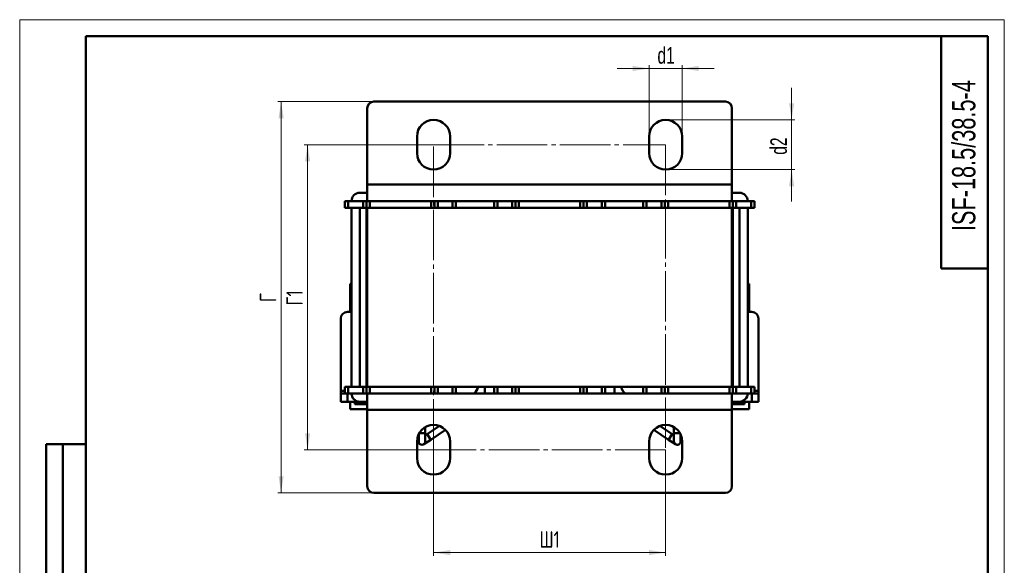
# Model space of a CAD drawing. Header units: millimetres. Extents: x 0 to 297, y 0 to 420.
# Tile 2 of 2: x 0 to 297, y 255 to 420. Entities that reach past the tile are written whole.
import ezdxf

# ---------------------------------------------------------------- set-up
doc = ezdxf.new("R2010")
doc.units = ezdxf.units.MM
doc.linetypes.add('SLD-Осевая', pattern=[19.05, 15.24, -1.27, 1.27, -1.27])
doc.linetypes.add('SLD-Сплошная', pattern=[0])
doc.styles.add('SLDTEXTSTYLE0', font='TXT', dxfattribs={"width": 0.7})
doc.styles.add('SLDTEXTSTYLE1', font='TXT', dxfattribs={"width": 0.7, "bigfont": 'bigfont'})
doc.dimstyles.new('SLDDIMSTYLE0', dxfattribs={"dimtxt": 5, "dimasz": 5, "dimexe": 0, "dimexo": 0.0625, "dimgap": 1.25, "dimtad": 2, "dimdec": 1, "dimrnd": 1e-09, "dimzin": 12, "dimdsep": 46, "dimtxsty": 'SLDTEXTSTYLE0', "dimsah": 1, "dimcen": 0.09, "dimadec": 0, "dimazin": 3, "dimtfac": 1, "dimtdec": 3, "dimtofl": 0, "dimtmove": 0, "dimatfit": 3, "dimfxl": 1, "dimfrac": 2, "dimtolj": 1, "dimtzin": 12, "dimarcsym": 0})
doc.dimstyles.new('SLDDIMSTYLE1', dxfattribs={"dimtxt": 5, "dimasz": 5, "dimexe": 0, "dimexo": 0.0625, "dimgap": 1.25, "dimtad": 2, "dimdec": 1, "dimrnd": 1e-09, "dimzin": 12, "dimdsep": 46, "dimtxsty": 'SLDTEXTSTYLE0', "dimsah": 1, "dimcen": 0.09, "dimadec": 0, "dimazin": 3, "dimtfac": 1, "dimtdec": 3, "dimtmove": 0, "dimatfit": 0, "dimfxl": 1, "dimfrac": 2, "dimtolj": 1, "dimtzin": 12, "dimarcsym": 0})

# ---------------------------------------------------------------- blocks, each defined once
blk = doc.blocks.new('_D_2')
at = {"color": 7, "linetype": 'SLD-Сплошная', "lineweight": 0}
for p, q in [((124.85, 290.28), (124.85, 258.29)), ((194.85, 290.28), (194.85, 258.29)), ((194.85, 259.29), (124.85, 259.29))]:
    blk.add_line(p, q, dxfattribs=at)
at = {"color": 7, "linetype": 'SLD-Сплошная', "lineweight": 18}
for points in [[(124.85, 259.29), (129.85, 258.52), (129.85, 260.06)], [(194.85, 259.29), (189.85, 260.06), (189.85, 258.52)]]:
    blk.add_solid(points, dxfattribs=at)
at = {"color": 7, "linetype": 'SLD-Сплошная', "lineweight": 18, "insert": (156.83, 265.74), "char_height": 5, "attachment_point": 1, "style": 'SLDTEXTSTYLE1'}
blk.add_mtext('Ш1', dxfattribs=at)
blk = doc.blocks.new('_D_3')
at = {"color": 7, "linetype": 'SLD-Сплошная', "lineweight": 0}
for p, q in [((124.84, 382.29), (85.85, 382.29)), ((86.85, 290.29), (86.85, 382.29)), ((124.84, 290.29), (85.85, 290.29))]:
    blk.add_line(p, q, dxfattribs=at)
at = {"color": 7, "linetype": 'SLD-Сплошная', "lineweight": 18}
for points in [[(86.85, 382.29), (86.08, 377.29), (87.62, 377.29)], [(86.85, 290.29), (87.62, 295.29), (86.08, 295.29)]]:
    blk.add_solid(points, dxfattribs=at)
at = {"color": 7, "linetype": 'SLD-Сплошная', "lineweight": 18, "insert": (80.41, 333.81), "char_height": 5, "attachment_point": 1, "rotation": 90, "style": 'SLDTEXTSTYLE1'}
blk.add_mtext('Г1', dxfattribs=at)
blk = doc.blocks.new('_D_4')
at = {"color": 7, "linetype": 'SLD-Сплошная', "lineweight": 0}
for p, q in [((106.84, 395.29), (77.85, 395.29)), ((78.85, 277.29), (78.85, 395.29)), ((106.84, 277.29), (77.85, 277.29))]:
    blk.add_line(p, q, dxfattribs=at)
at = {"color": 7, "linetype": 'SLD-Сплошная', "lineweight": 18}
for points in [[(78.85, 395.29), (78.08, 390.29), (79.62, 390.29)], [(78.85, 277.29), (79.62, 282.29), (78.08, 282.29)]]:
    blk.add_solid(points, dxfattribs=at)
at = {"color": 7, "linetype": 'SLD-Сплошная', "lineweight": 18, "insert": (72.41, 334.87), "char_height": 5, "attachment_point": 1, "rotation": 90, "style": 'SLDTEXTSTYLE1'}
blk.add_mtext('Г', dxfattribs=at)
blk = doc.blocks.new('_D_5')
at = {"color": 7, "linetype": 'SLD-Сплошная', "lineweight": 0}
for p, q in [((189.85, 405.29), (180.24, 405.29)), ((189.85, 384.8), (189.85, 406.29)), ((189.85, 405.29), (199.85, 405.29)), ((199.85, 384.8), (199.85, 406.29)), ((199.85, 405.29), (209.47, 405.29))]:
    blk.add_line(p, q, dxfattribs=at)
at = {"color": 7, "linetype": 'SLD-Сплошная', "lineweight": 18}
for points in [[(189.85, 405.29), (184.85, 406.06), (184.85, 404.52)], [(199.85, 405.29), (204.85, 404.52), (204.85, 406.06)]]:
    blk.add_solid(points, dxfattribs=at)
at = {"color": 7, "linetype": 'SLD-Сплошная', "lineweight": 18, "insert": (192.37, 411.74), "char_height": 5, "attachment_point": 1, "style": 'SLDTEXTSTYLE0'}
blk.add_mtext('d1', dxfattribs=at)
blk = doc.blocks.new('_D_6')
at = {"color": 7, "linetype": 'SLD-Сплошная', "lineweight": 0}
for p, q in [((232.85, 389.79), (232.85, 399.41)), ((194.86, 389.79), (233.85, 389.79)), ((232.85, 389.79), (232.85, 374.79)), ((194.86, 374.79), (233.85, 374.79)), ((232.85, 374.79), (232.85, 365.18))]:
    blk.add_line(p, q, dxfattribs=at)
at = {"color": 7, "linetype": 'SLD-Сплошная', "lineweight": 18}
for points in [[(232.85, 389.79), (233.62, 394.79), (232.08, 394.79)], [(232.85, 374.79), (232.08, 369.79), (233.62, 369.79)]]:
    blk.add_solid(points, dxfattribs=at)
at = {"color": 7, "linetype": 'SLD-Сплошная', "lineweight": 18, "insert": (226.41, 379.27), "char_height": 5, "attachment_point": 1, "rotation": 90, "style": 'SLDTEXTSTYLE0'}
blk.add_mtext('d2', dxfattribs=at)

msp = doc.modelspace()

# ---------------------------------------------------------------- linework, layer by layer
at = {"color": 7, "linetype": 'SLD-Сплошная', "lineweight": 18}
for p, q in [((0, 420), (297, 420)), ((0, 420), (0, 0)), ((297, 420), (297, 0))]:
    msp.add_line(p, q, dxfattribs=at)
at = {"color": 7, "linetype": 'SLD-Сплошная', "lineweight": 50}
for p, q in [((20, 415), (20, 5)), ((292, 415), (20, 415)), ((20, 415), (20, 5)), ((278, 415), (278, 345)), ((292, 5), (292, 415)), ((212.85, 395.29), (106.85, 395.29)), ((104.85, 393.29), (104.85, 370.29)), ((214.85, 370.29), (214.85, 393.29)), ((119.85, 384.79), (119.85, 379.79)), ((129.85, 379.79), (129.85, 384.79)), ((189.85, 384.79), (189.85, 379.79)), ((199.85, 379.79), (199.85, 384.79)), ((214.85, 370.29), (104.85, 370.29)), ((104.85, 365.29), (104.85, 370.29)), ((214.85, 370.29), (214.85, 365.29)), ((102.6, 367.79), (104.85, 367.79)), ((214.85, 367.79), (217.1, 367.79)), ((98.1, 363.29), (98.1, 365.29)), ((98.1, 365.29), (99.1, 365.29)), ((99.1, 363.29), (98.1, 363.29)), ((99.1, 365.29), (99.1, 363.29)), ((99.1, 365.29), (103.6, 365.29)), ((99.1, 363.29), (103.6, 363.29)), ((100.1, 309.29), (100.1, 363.29)), ((102.6, 309.29), (102.6, 363.29)), ((103.6, 363.29), (103.6, 365.29)), ((103.6, 365.29), (104.6, 365.29)), ((104.6, 363.29), (103.6, 363.29)), ((104.6, 363.29), (104.6, 365.29)), ((104.6, 365.29), (104.85, 365.29)), ((104.6, 309.29), (104.6, 363.29)), ((104.85, 363.29), (104.6, 363.29)), ((214.85, 365.29), (104.85, 365.29)), ((104.85, 309.29), (104.85, 363.29)), ((214.85, 363.29), (104.85, 363.29)), ((105.6, 365.29), (105.6, 363.29)), ((124.1, 363.29), (124.1, 365.29)), ((125.1, 365.29), (125.1, 363.29)), ((126.1, 365.29), (126.1, 363.29)), ((130.6, 363.29), (130.6, 365.29)), ((131.6, 365.29), (131.6, 363.29)), ((143.1, 363.29), (143.1, 365.29)), ((144.1, 365.29), (144.1, 363.29)), ((148.6, 363.29), (148.6, 365.29)), ((149.6, 363.29), (149.6, 365.29)), ((150.6, 365.29), (150.6, 363.29)), ((169.1, 363.29), (169.1, 365.29)), ((170.1, 365.29), (170.1, 363.29)), ((171.1, 365.29), (171.1, 363.29)), ((175.6, 363.29), (175.6, 365.29)), ((176.6, 365.29), (176.6, 363.29)), ((188.1, 363.29), (188.1, 365.29)), ((189.1, 365.29), (189.1, 363.29)), ((193.6, 363.29), (193.6, 365.29)), ((194.6, 363.29), (194.6, 365.29)), ((195.6, 365.29), (195.6, 363.29)), ((214.1, 363.29), (214.1, 365.29)), ((214.85, 365.29), (215.1, 365.29)), ((214.85, 309.29), (214.85, 363.29)), ((215.1, 363.29), (214.85, 363.29)), ((215.1, 365.29), (215.1, 363.29)), ((215.1, 365.29), (216.1, 365.29)), ((215.1, 363.29), (215.1, 309.29)), ((216.1, 363.29), (215.1, 363.29)), ((216.1, 365.29), (216.1, 363.29)), ((216.1, 365.29), (220.6, 365.29)), ((216.1, 363.29), (220.6, 363.29)), ((217.1, 363.29), (217.1, 309.29)), ((219.6, 363.29), (219.6, 309.29)), ((220.6, 363.29), (220.6, 365.29)), ((220.6, 365.29), (221.6, 365.29)), ((221.6, 363.29), (220.6, 363.29)), ((221.6, 365.29), (221.6, 363.29)), ((278, 345), (292, 345)), ((100.1, 340.29), (99.7, 340.29)), ((99.7, 340.29), (99.7, 331.89)), ((104.85, 340.29), (104.6, 340.29)), ((104.6, 338.69), (104.85, 338.69)), ((215.1, 340.29), (214.85, 340.29)), ((215.1, 338.69), (214.85, 338.69)), ((220, 340.29), (219.6, 340.29)), ((220, 340.29), (220, 331.89)), ((104.85, 334.69), (104.6, 334.69)), ((215.1, 334.69), (214.85, 334.69)), ((96.85, 308.03), (96.85, 329.89)), ((98.85, 331.89), (100.1, 331.89)), ((104.6, 329.89), (104.85, 329.89)), ((214.85, 329.89), (215.1, 329.89)), ((219.6, 331.89), (220.85, 331.89)), ((222.85, 329.89), (222.85, 308.03)), ((104.85, 327.09), (104.6, 327.09)), ((214.85, 327.09), (215.1, 327.09)), ((104.85, 324.92), (104.6, 324.96)), ((104.85, 324.64), (104.6, 324.63)), ((214.85, 325.89), (215.1, 325.89)), ((215.1, 324.89), (214.85, 324.92)), ((215.1, 324.63), (214.85, 324.64)), ((104.85, 323.42), (104.6, 323.4)), ((104.85, 322.64), (104.6, 322.62)), ((215.1, 323.4), (214.85, 323.42)), ((214.85, 323.39), (215.1, 323.38)), ((215.1, 322.62), (214.85, 322.64)), ((104.6, 320.17), (104.85, 320.14)), ((104.6, 319.38), (104.85, 319.37)), ((104.6, 318.15), (104.85, 318.14)), ((104.6, 317.9), (104.85, 317.86)), ((214.85, 320.14), (215.1, 320.17)), ((215.1, 319.41), (214.85, 319.39)), ((214.85, 319.37), (215.1, 319.38)), ((214.85, 318.14), (215.1, 318.15)), ((214.85, 317.86), (215.1, 317.83)), ((104.85, 316.89), (104.6, 316.9)), ((98.1, 307.29), (98.1, 309.29)), ((98.1, 309.29), (99.1, 309.29)), ((99.1, 309.29), (99.1, 307.29)), ((103.6, 309.29), (99.1, 309.29)), ((103.6, 307.29), (103.6, 309.29)), ((103.6, 309.29), (104.6, 309.29)), ((104.6, 307.29), (104.6, 309.29)), ((104.6, 309.29), (104.85, 309.29)), ((214.85, 309.29), (104.85, 309.29)), ((105.6, 309.29), (105.6, 307.29)), ((124.1, 307.29), (124.1, 309.29)), ((125.1, 309.29), (125.1, 307.29)), ((126.1, 309.29), (126.1, 307.29)), ((130.6, 307.29), (130.6, 309.29)), ((131.6, 309.29), (131.6, 307.29)), ((140.29, 309.29), (140.29, 307.29)), ((143.1, 307.29), (143.1, 309.29)), ((144.1, 309.29), (144.1, 307.29)), ((148.6, 307.29), (148.6, 309.29)), ((149.6, 307.29), (149.6, 309.29)), ((150.6, 309.29), (150.6, 307.29)), ((169.1, 307.29), (169.1, 309.29)), ((170.1, 309.29), (170.1, 307.29)), ((171.1, 309.29), (171.1, 307.29)), ((175.6, 307.29), (175.6, 309.29)), ((176.6, 309.29), (176.6, 307.29)), ((179.42, 309.29), (179.42, 307.29)), ((188.1, 307.29), (188.1, 309.29)), ((189.1, 309.29), (189.1, 307.29)), ((193.6, 307.29), (193.6, 309.29)), ((194.6, 307.29), (194.6, 309.29)), ((195.6, 309.29), (195.6, 307.29)), ((214.1, 307.29), (214.1, 309.29)), ((214.85, 309.29), (215.1, 309.29)), ((215.1, 309.29), (215.1, 307.29)), ((215.1, 309.29), (216.1, 309.29)), ((216.1, 309.29), (216.1, 307.29)), ((220.6, 309.29), (216.1, 309.29)), ((220.6, 307.29), (220.6, 309.29)), ((220.6, 309.29), (221.6, 309.29)), ((221.6, 309.29), (221.6, 307.29)), ((96.85, 308.03), (96.85, 307.29)), ((96.85, 304.79), (96.85, 307.29)), ((96.85, 307.29), (98.1, 307.29)), ((99.1, 307.29), (98.1, 307.29)), ((98.85, 307.29), (98.85, 304.79)), ((103.6, 307.29), (99.1, 307.29)), ((104.6, 307.29), (103.6, 307.29)), ((104.85, 307.29), (104.6, 307.29)), ((104.85, 302.29), (104.85, 307.29)), ((104.85, 307.29), (214.85, 307.29)), ((214.85, 307.29), (214.85, 302.29)), ((215.1, 307.29), (214.85, 307.29)), ((216.1, 307.29), (215.1, 307.29)), ((220.6, 307.29), (216.1, 307.29)), ((221.6, 307.29), (220.6, 307.29)), ((220.85, 304.79), (220.85, 307.29)), ((221.6, 307.29), (222.85, 307.29)), ((222.85, 307.29), (222.85, 308.03)), ((222.85, 307.29), (222.85, 304.79)), ((98.85, 304.79), (96.85, 304.79)), ((98.85, 304.79), (102.6, 304.79)), ((99.7, 304.79), (99.7, 302.49)), ((101.1, 304.09), (101.1, 304.79)), ((104.85, 304.09), (101.1, 304.09)), ((104.85, 304.79), (102.6, 304.79)), ((217.1, 304.79), (214.85, 304.79)), ((214.85, 304.09), (218.6, 304.09)), ((217.1, 304.79), (220.85, 304.79)), ((218.6, 304.09), (218.6, 304.79)), ((220, 304.79), (220, 302.49)), ((222.85, 304.79), (220.85, 304.79)), ((99.7, 302.49), (104.85, 302.49)), ((104.85, 302.29), (104.85, 279.29)), ((104.85, 302.29), (214.85, 302.29)), ((220, 302.49), (214.85, 302.49)), ((214.85, 279.29), (214.85, 302.29)), ((122.35, 295.29), (122.35, 297.12)), ((126.63, 297.47), (122.89, 295)), ((196.81, 295), (193.07, 297.47)), ((197.35, 297.12), (197.35, 295.29)), ((120.35, 294.97), (120.35, 292.79)), ((122.35, 292.79), (122.35, 295.29)), ((122.89, 295), (122.35, 294.65)), ((123.99, 293.33), (128.45, 296.27)), ((191.26, 296.27), (195.71, 293.33)), ((197.35, 294.65), (196.81, 295)), ((197.35, 295.29), (197.35, 292.79)), ((199.35, 292.79), (199.35, 294.97)), ((8, 172), (8, 292)), ((20, 292), (8, 292)), ((8, 172), (8, 292)), ((13, 172), (13, 292)), ((13, 172), (13, 292)), ((119.85, 292.79), (119.85, 287.79)), ((121.9, 291.96), (123.99, 293.33)), ((129.85, 287.79), (129.85, 292.79)), ((189.85, 292.79), (189.85, 287.79)), ((195.71, 293.33), (197.8, 291.96)), ((199.85, 287.79), (199.85, 292.79)), ((106.85, 277.29), (212.85, 277.29))]:
    msp.add_line(p, q, dxfattribs=at)
at = {"color": 7, "linetype": 'SLD-Осевая', "lineweight": 18}
for p, q in [((124.85, 382.29), (194.85, 382.29)), ((124.85, 290.29), (124.85, 382.29)), ((194.85, 382.29), (194.85, 290.29)), ((194.85, 290.29), (124.85, 290.29))]:
    msp.add_line(p, q, dxfattribs=at)
at = {"color": 8, "linetype": 'SLD-Сплошная', "lineweight": 50}
for p, q in [((98.1, 308.03), (96.85, 308.03)), ((222.85, 308.03), (221.6, 308.03)), ((120.52, 295.29), (122.35, 295.29)), ((123.99, 293.33), (122.89, 295)), ((196.81, 295), (195.71, 293.33)), ((197.35, 295.29), (197.8, 295.29)), ((197.8, 295.29), (199.18, 295.29))]:
    msp.add_line(p, q, dxfattribs=at)
at = {"color": 7, "linetype": 'SLD-Сплошная', "lineweight": 50, "flags": 128}
for points in [[(104.6, 325.89), (104.71, 325.89), (104.85, 325.89)], [(104.6, 323.38), (104.67, 323.38), (104.85, 323.39)], [(104.85, 319.39), (104.67, 319.4), (104.6, 319.41)], [(215.1, 316.9), (214.99, 316.9), (214.85, 316.89)], [(131.96, 307.29), (131.75, 307.48), (131.6, 307.62)], [(188.1, 307.62), (187.95, 307.48), (187.74, 307.29)]]:
    msp.add_lwpolyline(points, dxfattribs=at)
at = {"color": 7, "linetype": 'SLD-Сплошная', "lineweight": 50}
for centre, radius, start, end in [((106.85, 393.29), 2, 90, 180), ((212.85, 393.29), 2, 0, 90), ((124.85, 384.79), 5, 0, 180), ((194.85, 384.79), 5, 0, 180), ((124.85, 379.79), 5, 180, 0), ((194.85, 379.79), 5, 180, 0), ((102.6, 365.29), 2.5, 90, 180), ((217.1, 365.29), 2.5, 0, 90), ((98.85, 329.89), 2, 90, 180), ((220.85, 329.89), 2, 0, 90), ((134.49, 310.39), 4, 309.195, 344.038), ((185.22, 310.39), 4, 195.962, 230.805), ((102.6, 307.29), 2.5, 180, 270), ((217.1, 307.29), 2.5, 270, 0), ((124.85, 292.79), 5, 0, 180), ((194.85, 292.79), 5, 0, 180), ((121.35, 292.79), 1, 180, 0), ((198.35, 292.79), 1, 180, 236.6336), ((198.35, 292.79), 1, 236.6336, 0), ((124.85, 287.79), 5, 180, 0), ((194.85, 287.79), 5, 180, 0), ((106.85, 279.29), 2, 180, 270), ((212.85, 279.29), 2, 270, 0)]:
    msp.add_arc(centre, radius, start, end, dxfattribs=at)

# ---------------------------------------------------------------- texts
at = {"color": 7, "linetype": 'Continuous', "lineweight": 0, "insert": (281.26, 379), "char_height": 7, "attachment_point": 2, "rotation": 90, "style": 'SLDTEXTSTYLE0'}
msp.add_mtext('ISF-18.5/38.5-4', dxfattribs=at)

# ---------------------------------------------------------------- dimensions: what is measured, and where the dimension line sits
at = {"color": 7, "linetype": 'SLD-Сплошная', "lineweight": 18}
for base, p1, p2, text, dimstyle, picture, middle in [((199.85, 405.29), (189.85, 384.79), (199.85, 384.79), 'd1', 'SLDDIMSTYLE1', '_D_5', (194.85, 405.29)), ((124.85, 259.29), (194.85, 290.29), (124.85, 290.29), 'Ш1', 'SLDDIMSTYLE0', '_D_2', (159.85, 259.29))]:
    dim = msp.add_linear_dim(base=base, p1=p1, p2=p2, text=text, dimstyle=dimstyle, dxfattribs=at)
    dim.commit()
    dim.dimension.update_dxf_attribs({"geometry": picture, "text_midpoint": middle, "dimtype": 160})
for base, p1, p2, text, dimstyle, picture, middle in [((232.85, 374.79), (194.85, 389.79), (194.85, 374.79), 'd2', 'SLDDIMSTYLE1', '_D_6', (232.85, 382.29)), ((78.85, 395.29), (106.85, 277.29), (106.85, 395.29), 'Г', 'SLDDIMSTYLE0', '_D_4', (78.85, 336.29)), ((86.85, 382.29), (124.85, 290.29), (124.85, 382.29), 'Г1', 'SLDDIMSTYLE0', '_D_3', (86.85, 336.29))]:
    dim = msp.add_linear_dim(base=base, p1=p1, p2=p2, angle=90, text=text, dimstyle=dimstyle, dxfattribs=at)
    dim.commit()
    dim.dimension.update_dxf_attribs({"geometry": picture, "text_midpoint": middle, "dimtype": 160})

doc.saveas('drawing.dxf')
